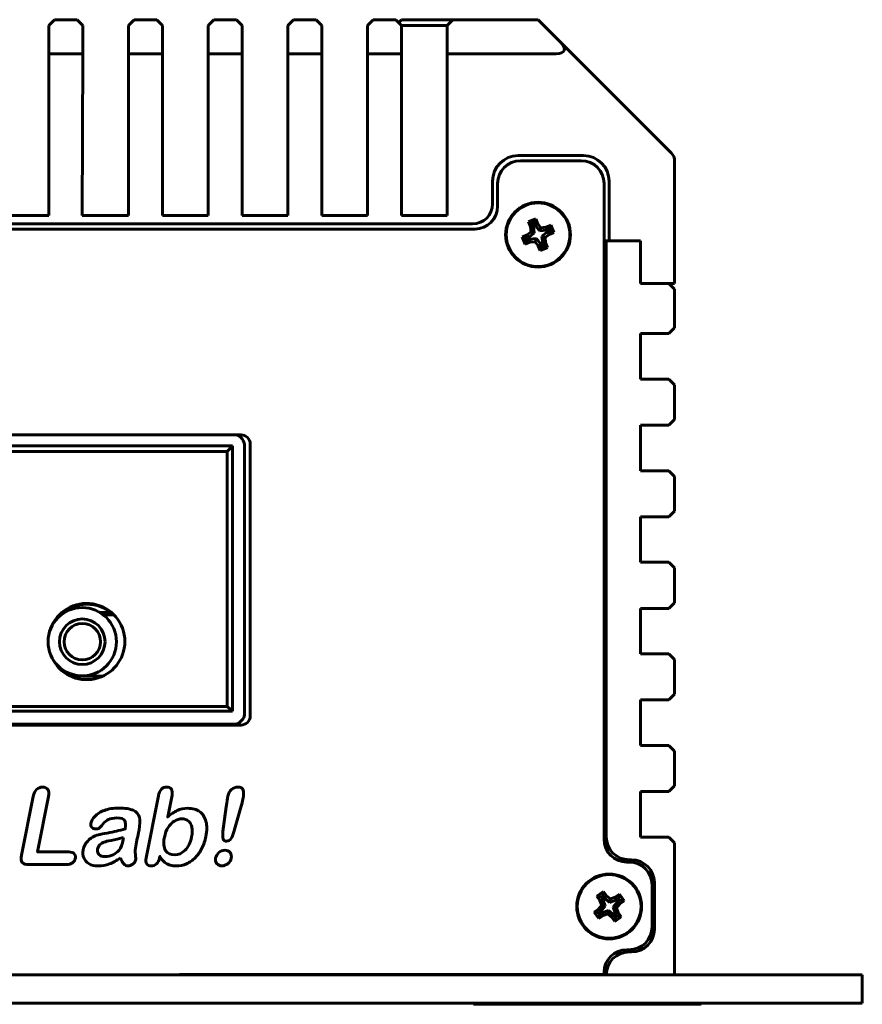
# Model space of a CAD drawing. Header units: millimetres. Extents: x -130 to 140, y -142 to 74.
# Tile 5 of 13: x 66 to 140, y -142 to -55. Entities that reach past the tile are written whole.
import ezdxf

# ---------------------------------------------------------------- set-up
doc = ezdxf.new("R2010")
doc.units = ezdxf.units.MM
doc.linetypes.add('K5LT_BASIC', pattern=[0])

msp = doc.modelspace()

# ---------------------------------------------------------------- linework, layer by layer
at = {"color": 150, "linetype": 'K5LT_BASIC', "lineweight": 60, "true_color": 0x0080ff}
for p, q in [((69.294, -55.068), (68.794, -55.568)), ((69.294, -55.068), (71.29, -55.068)), ((71.787, -55.568), (71.29, -55.068)), ((76.294, -55.068), (75.794, -55.568)), ((76.294, -55.068), (78.294, -55.068)), ((78.794, -55.568), (78.294, -55.068)), ((83.294, -55.068), (82.794, -55.568)), ((83.294, -55.068), (85.294, -55.068)), ((85.794, -55.568), (85.294, -55.068)), ((90.294, -55.068), (89.794, -55.568)), ((90.294, -55.068), (92.294, -55.068)), ((92.794, -55.568), (92.294, -55.068)), ((97.294, -55.068), (96.794, -55.568)), ((97.294, -55.068), (99.294, -55.068)), ((99.794, -55.568), (99.294, -55.068)), ((99.794, -55.068), (99.544, -55.318)), ((99.794, -55.068), (102.887, -55.068)), ((102.887, -55.068), (104.294, -55.068)), ((104.294, -55.068), (103.794, -55.568)), ((104.294, -55.068), (111.794, -55.068)), ((111.794, -55.068), (113.794, -57.068)), ((68.794, -58.068), (68.794, -55.568)), ((71.787, -55.568), (71.78, -58.068)), ((75.794, -58.068), (75.794, -55.568)), ((78.794, -55.568), (78.794, -58.068)), ((82.794, -58.068), (82.794, -55.568)), ((85.794, -55.568), (85.794, -58.068)), ((89.794, -58.068), (89.794, -55.568)), ((92.794, -55.568), (92.794, -58.068)), ((96.794, -58.068), (96.794, -55.568)), ((99.794, -55.568), (99.794, -58.068)), ((99.794, -55.568), (102.669, -55.568)), ((102.669, -55.568), (103.794, -55.568)), ((103.794, -58.068), (103.794, -55.568)), ((123.501, -66.775), (113.794, -57.068)), ((68.794, -72.268), (68.794, -58.068)), ((68.794, -58.068), (71.78, -58.068)), ((71.78, -58.068), (71.739, -72.268)), ((75.794, -72.268), (75.794, -58.068)), ((75.794, -58.068), (78.794, -58.068)), ((78.794, -58.068), (78.794, -72.268)), ((82.794, -72.268), (82.794, -58.068)), ((82.794, -58.068), (85.794, -58.068)), ((85.794, -58.068), (85.794, -72.268)), ((89.794, -72.268), (89.794, -58.068)), ((89.794, -58.068), (92.794, -58.068)), ((92.794, -58.068), (92.794, -72.268)), ((96.794, -72.268), (96.794, -58.068)), ((96.794, -58.068), (99.794, -58.068)), ((99.794, -72.268), (99.794, -58.068)), ((103.794, -72.268), (103.794, -58.068)), ((103.794, -58.068), (113.379, -58.068)), ((110.044, -67.018), (115.794, -67.018)), ((115.594, -67.468), (110.244, -67.468)), ((123.794, -67.482), (123.794, -78.268)), ((107.794, -71.268), (107.794, -69.268)), ((108.244, -69.468), (108.244, -71.468)), ((117.594, -127.116), (117.594, -69.468)), ((118.044, -69.268), (118.044, -74.518)), ((64.794, -72.268), (68.794, -72.268)), ((71.739, -72.268), (75.794, -72.268)), ((78.794, -72.268), (82.794, -72.268)), ((85.794, -72.268), (89.794, -72.268)), ((92.794, -72.268), (96.794, -72.268)), ((99.794, -72.268), (103.794, -72.268)), ((111.602, -72.581), (110.955, -72.847)), ((111.458, -72.927), (111.602, -72.581)), ((111.775, -73.003), (111.602, -72.581)), ((106.244, -73.468), (10.892, -73.468)), ((11.342, -73.018), (106.044, -73.018)), ((110.955, -72.847), (111.128, -73.269)), ((111.3, -72.992), (110.955, -72.847)), ((111.386, -73.202), (111.128, -73.269)), ((111.128, -73.269), (111.178, -73.711)), ((111.458, -72.927), (111.3, -72.992)), ((111.3, -72.992), (111.386, -73.202)), ((111.386, -73.202), (111.458, -73.828)), ((111.545, -73.137), (111.458, -72.927)), ((111.545, -73.137), (111.775, -73.003)), ((111.934, -73.633), (111.545, -73.137)), ((112.05, -73.353), (111.775, -73.003)), ((111.934, -73.633), (112.05, -73.353)), ((112.559, -73.561), (111.934, -73.633)), ((112.493, -73.303), (112.05, -73.353)), ((112.914, -73.129), (112.493, -73.303)), ((112.559, -73.561), (112.493, -73.303)), ((112.77, -73.475), (112.559, -73.561)), ((112.77, -73.475), (112.914, -73.129)), ((112.835, -73.633), (112.77, -73.475)), ((113.18, -73.777), (112.914, -73.129)), ((110.828, -73.986), (110.407, -74.16)), ((110.407, -74.16), (110.673, -74.807)), ((110.752, -74.304), (110.407, -74.16)), ((110.963, -74.217), (110.752, -74.304)), ((110.752, -74.304), (110.817, -74.462)), ((110.817, -74.462), (111.028, -74.375)), ((111.178, -73.711), (110.828, -73.986)), ((110.963, -74.217), (110.828, -73.986)), ((111.458, -73.828), (110.963, -74.217)), ((111.028, -74.375), (111.653, -74.304)), ((111.028, -74.375), (111.094, -74.634)), ((111.458, -73.828), (111.178, -73.711)), ((111.653, -74.304), (111.537, -74.583)), ((111.653, -74.304), (112.042, -74.799)), ((112.129, -74.108), (112.624, -73.719)), ((112.129, -74.108), (112.409, -74.225)), ((112.201, -74.734), (112.129, -74.108)), ((112.409, -74.225), (112.759, -73.95)), ((112.459, -74.668), (112.409, -74.225)), ((112.624, -73.719), (112.835, -73.633)), ((112.624, -73.719), (112.759, -73.95)), ((112.759, -73.95), (113.18, -73.777)), ((112.835, -73.633), (113.18, -73.777)), ((110.817, -74.462), (110.673, -74.807)), ((110.673, -74.807), (111.094, -74.634)), ((111.094, -74.634), (111.537, -74.583)), ((111.537, -74.583), (111.812, -74.934)), ((112.042, -74.799), (111.812, -74.934)), ((111.812, -74.934), (111.985, -75.355)), ((112.129, -75.01), (111.985, -75.355)), ((111.985, -75.355), (112.632, -75.089)), ((112.042, -74.799), (112.129, -75.01)), ((112.129, -75.01), (112.287, -74.945)), ((112.201, -74.734), (112.459, -74.668)), ((112.287, -74.945), (112.201, -74.734)), ((112.287, -74.945), (112.632, -75.089)), ((112.632, -75.089), (112.459, -74.668)), ((117.594, -74.518), (117.794, -74.518)), ((117.794, -126.916), (117.794, -74.518)), ((117.794, -74.518), (120.794, -74.518)), ((118.044, -74.518), (120.794, -74.518)), ((120.794, -74.518), (120.794, -78.268)), ((120.794, -74.518), (120.794, -78.268)), ((122.794, -78.268), (120.794, -78.268)), ((120.794, -78.268), (123.294, -78.268)), ((123.794, -78.268), (123.294, -78.268)), ((123.794, -78.768), (123.294, -78.268)), ((123.794, -78.768), (123.794, -82.161)), ((123.294, -82.661), (123.794, -82.161)), ((123.294, -82.661), (120.794, -82.661)), ((120.794, -82.661), (120.794, -86.661)), ((120.794, -86.661), (123.294, -86.661)), ((123.794, -87.161), (123.294, -86.661)), ((123.794, -87.161), (123.794, -90.213)), ((120.794, -90.713), (120.794, -94.713)), ((123.294, -90.713), (120.794, -90.713)), ((123.294, -90.713), (123.794, -90.213)), ((85.694, -91.57), (-71.706, -91.57)), ((-70.917, -92.539), (84.926, -92.539)), ((84.478, -93.038), (84.926, -92.539)), ((84.926, -92.539), (84.926, -115.849)), ((86.004, -116.008), (86.004, -92.537)), ((86.494, -116.27), (86.494, -92.37)), ((-70.469, -93.038), (84.478, -93.038)), ((84.478, -93.038), (84.478, -115.455)), ((120.794, -94.713), (123.294, -94.713)), ((123.794, -95.213), (123.294, -94.713)), ((123.794, -95.213), (123.794, -98.263)), ((123.294, -98.763), (123.794, -98.263)), ((120.794, -98.763), (120.794, -102.763)), ((123.294, -98.763), (120.794, -98.763)), ((120.794, -102.763), (123.294, -102.763)), ((123.794, -103.263), (123.294, -102.763)), ((123.794, -103.263), (123.794, -106.315)), ((123.294, -106.815), (123.794, -106.315)), ((69.858, -107.323), (69.967, -107.323)), ((70.04, -107.168), (70.203, -107.168)), ((73.264, -107.168), (74.202, -107.168)), ((73.5, -107.323), (74.384, -107.323)), ((123.294, -106.815), (120.794, -106.815)), ((120.794, -106.815), (120.794, -110.815)), ((69.804, -107.373), (69.901, -107.373)), ((73.566, -107.373), (74.438, -107.373)), ((120.794, -110.815), (123.294, -110.815)), ((123.794, -111.315), (123.294, -110.815)), ((123.794, -111.315), (123.794, -114.365)), ((70.7, -112.768), (73.542, -112.768)), ((72.934, -112.984), (72.934, -112.768)), ((120.794, -114.865), (120.794, -118.865)), ((123.294, -114.865), (120.794, -114.865)), ((123.294, -114.865), (123.794, -114.365)), ((84.926, -115.849), (-70.917, -115.849)), ((84.478, -115.455), (-70.469, -115.455)), ((84.478, -115.455), (84.926, -115.849)), ((-71.706, -117.07), (85.694, -117.07)), ((-70.997, -117.005), (85.006, -117.005)), ((120.794, -118.865), (123.294, -118.865)), ((123.794, -119.365), (123.294, -118.865)), ((123.794, -119.365), (123.794, -122.416)), ((123.294, -122.916), (123.794, -122.416)), ((120.794, -122.916), (120.794, -126.916)), ((123.294, -122.916), (120.794, -122.916)), ((120.794, -126.916), (123.294, -126.916)), ((123.794, -127.416), (123.294, -126.916)), ((123.794, -127.416), (123.794, -139.018)), ((120.017, -128.916), (119.794, -128.916)), ((119.817, -129.116), (119.594, -129.116)), ((121.817, -134.818), (121.817, -131.116)), ((122.017, -135.018), (122.017, -130.916)), ((117.547, -131.709), (116.975, -132.113)), ((117.344, -132.177), (116.975, -132.113)), ((116.975, -132.113), (117.238, -132.485)), ((117.476, -132.363), (117.238, -132.485)), ((117.484, -132.078), (117.344, -132.177)), ((117.344, -132.177), (117.476, -132.363)), ((117.476, -132.363), (117.685, -132.957)), ((117.484, -132.078), (117.547, -131.709)), ((117.615, -132.264), (117.484, -132.078)), ((117.81, -132.081), (117.547, -131.709)), ((117.615, -132.264), (117.81, -132.081)), ((118.105, -132.66), (117.615, -132.264)), ((118.156, -132.361), (117.81, -132.081)), ((118.105, -132.66), (118.156, -132.361)), ((118.576, -132.213), (118.156, -132.361)), ((118.949, -131.95), (118.576, -132.213)), ((118.699, -132.45), (118.576, -132.213)), ((118.885, -132.319), (118.699, -132.45)), ((118.885, -132.319), (118.949, -131.95)), ((118.984, -132.458), (118.885, -132.319)), ((119.353, -132.522), (118.949, -131.95)), ((117.107, -133.252), (116.735, -133.515)), ((117.386, -132.905), (117.107, -133.252)), ((117.289, -133.447), (117.107, -133.252)), ((117.238, -132.485), (117.386, -132.905)), ((117.685, -132.957), (117.289, -133.447)), ((117.685, -132.957), (117.386, -132.905)), ((118.699, -132.45), (118.105, -132.66)), ((118.402, -133.08), (118.798, -132.59)), ((118.611, -133.674), (118.402, -133.08)), ((118.402, -133.08), (118.701, -133.131)), ((118.701, -133.131), (118.98, -132.785)), ((118.849, -133.551), (118.701, -133.131)), ((118.798, -132.59), (118.984, -132.458)), ((118.798, -132.59), (118.98, -132.785)), ((118.98, -132.785), (119.353, -132.522)), ((118.984, -132.458), (119.353, -132.522)), ((116.735, -133.515), (117.139, -134.086)), ((117.103, -133.578), (116.735, -133.515)), ((117.289, -133.447), (117.103, -133.578)), ((117.103, -133.578), (117.202, -133.718)), ((117.202, -133.718), (117.139, -134.086)), ((117.139, -134.086), (117.511, -133.823)), ((117.202, -133.718), (117.388, -133.586)), ((117.388, -133.586), (117.982, -133.377)), ((117.388, -133.586), (117.511, -133.823)), ((117.511, -133.823), (117.931, -133.675)), ((117.982, -133.377), (117.931, -133.675)), ((117.931, -133.675), (118.277, -133.955)), ((117.982, -133.377), (118.472, -133.772)), ((118.472, -133.772), (118.277, -133.955)), ((118.277, -133.955), (118.54, -134.327)), ((118.472, -133.772), (118.603, -133.959)), ((118.54, -134.327), (119.112, -133.923)), ((118.603, -133.959), (118.54, -134.327)), ((118.603, -133.959), (118.743, -133.86)), ((118.611, -133.674), (118.849, -133.551)), ((118.743, -133.86), (118.611, -133.674)), ((118.743, -133.86), (119.112, -133.923)), ((119.112, -133.923), (118.849, -133.551)), ((119.593, -136.818), (119.817, -136.818)), ((119.794, -137.018), (120.017, -137.018)), ((-119.706, -139.018), (130.294, -139.018)), ((80.294, -139.01), (117.594, -139.01)), ((80.294, -139.018), (80.294, -139.01)), ((114.794, -139.01), (114.794, -139.018)), ((117.594, -139.01), (117.594, -138.77)), ((130.294, -139.018), (140.294, -139.018)), ((140.294, -141.518), (140.294, -139.018)), ((-119.706, -141.518), (130.294, -141.518)), ((106.119, -141.518), (106.119, -141.618)), ((107.119, -141.618), (106.119, -141.618)), ((125.119, -141.618), (107.119, -141.618)), ((107.159, -141.618), (107.159, -141.619)), ((110.085, -141.619), (107.159, -141.619)), ((110.085, -141.618), (110.085, -141.619)), ((110.151, -141.618), (110.151, -141.619)), ((112.418, -141.619), (110.151, -141.619)), ((112.418, -141.618), (112.418, -141.619)), ((112.608, -141.618), (112.608, -141.619)), ((112.928, -141.619), (112.608, -141.619)), ((112.928, -141.618), (112.928, -141.619)), ((114.916, -141.619), (112.928, -141.619)), ((114.916, -141.618), (114.916, -141.619)), ((115.233, -141.618), (115.233, -141.619)), ((115.234, -141.619), (115.233, -141.619)), ((116.324, -141.619), (115.234, -141.619)), ((116.324, -141.618), (116.324, -141.619)), ((116.444, -141.618), (116.444, -141.619)), ((116.603, -141.619), (116.444, -141.619)), ((117.565, -141.619), (116.603, -141.619)), ((117.565, -141.618), (117.565, -141.619)), ((118.642, -141.619), (117.565, -141.619)), ((118.642, -141.618), (118.642, -141.619)), ((118.937, -141.618), (118.937, -141.619)), ((119.258, -141.619), (118.937, -141.619)), ((119.258, -141.618), (119.258, -141.619)), ((121.246, -141.619), (119.258, -141.619)), ((121.246, -141.618), (121.246, -141.619)), ((121.489, -141.618), (121.489, -141.619)), ((121.489, -141.618), (121.489, -141.619)), ((122.555, -141.619), (121.489, -141.619)), ((121.489, -141.619), (121.489, -141.619)), ((122.555, -141.618), (122.555, -141.619)), ((123.95, -141.619), (122.555, -141.619)), ((123.95, -141.618), (123.95, -141.619)), ((124.299, -141.618), (124.299, -141.619)), ((124.299, -141.619), (124.299, -141.619)), ((124.595, -141.619), (124.299, -141.619)), ((124.595, -141.618), (124.595, -141.619)), ((125.21, -141.619), (124.595, -141.619)), ((126.119, -141.618), (125.119, -141.618)), ((125.435, -141.619), (125.21, -141.619)), ((125.435, -141.618), (125.435, -141.619)), ((126.119, -141.518), (126.119, -141.618)), ((130.294, -141.518), (140.294, -141.518))]:
    msp.add_line(p, q, dxfattribs=at)
for centre, radius in [((111.794, -73.968), 2.85), ((111.794, -73.968), 2.8), ((71.734, -109.748), 3), ((71.734, -109.748), 2), ((71.734, -109.748), 1.6), ((118.044, -133.018), 2.85), ((118.044, -133.018), 2.8)]:
    msp.add_circle(centre, radius, dxfattribs=at)
for centre, radius, start, end in [((110.044, -69.268), 2.25, 90, 180), ((110.244, -69.468), 2, 90, 180), ((115.594, -69.468), 2, 0, 90), ((115.794, -69.268), 2.25, 0, 90), ((122.794, -67.482), 1, 0, 45), ((106.044, -71.268), 1.75, 270, 0), ((106.244, -71.468), 2, 270, 0), ((85.694, -92.37), 0.8, 0, 90), ((85.694, -116.27), 0.8, 270, 0), ((119.594, -127.116), 2, 180, 270), ((119.794, -126.916), 2, 180, 270), ((120.017, -130.916), 2, 0, 90), ((119.817, -131.116), 2, 0, 90), ((119.817, -134.818), 2, 270, 0), ((120.017, -135.018), 2, 270, 0), ((119.593, -138.818), 2, 90, 178.6194), ((119.794, -139.018), 2, 90, 180)]:
    msp.add_arc(centre, radius, start, end, dxfattribs=at)
for centre, major_axis, ratio, start_param, end_param in [((112.379, -57.068), (-1.707, 0.707), 0.414214, 2.356194, 3.926991), ((85.003, -92.54), (-0.853, -0.527), 0.996941, 2.589661, 3.911937), ((72.121, -109.731), (3.357, 0), 0.99863, 0, 2.803634), ((72.121, -109.799), (3.357, 0), 0.99863, 0.809033, 2.332559), ((72.121, -109.731), (3.357, 0), 0.99863, 3.569751, 6.283185), ((85.003, -116.005), (-0.853, 0.527), 0.996941, 2.125467, 3.693524)]:
    msp.add_ellipse(centre, major_axis=major_axis, ratio=ratio, start_param=start_param, end_param=end_param, dxfattribs=at)
for points, knots in [([(68.775, -123.348), (68.775, -123.348), (67.809, -128.224), (67.809, -128.224), (70.561, -128.224), (70.561, -128.224), (70.78, -128.224), (70.938, -128.277), (71.033, -128.385), (71.131, -128.491), (71.162, -128.625), (71.13, -128.786), (71.098, -128.951), (71.013, -129.084), (70.878, -129.187), (70.742, -129.288), (70.562, -129.34), (70.34, -129.34), (70.34, -129.34), (67.063, -129.34), (67.063, -129.34), (66.768, -129.34), (66.567, -129.274), (66.464, -129.143), (66.36, -129.012), (66.338, -128.8), (66.396, -128.508), (66.396, -128.508), (67.418, -123.348), (67.418, -123.348), (67.472, -123.075), (67.575, -122.869), (67.726, -122.731), (67.876, -122.594), (68.052, -122.525), (68.253, -122.525), (68.456, -122.525), (68.608, -122.593), (68.807, -122.864), (68.83, -123.071), (68.775, -123.348)], [0, 0, 0, 0, 0.071429, 0.071429, 0.142857, 0.142857, 0.142857, 0.214286, 0.214286, 0.214286, 0.285714, 0.285714, 0.285714, 0.357143, 0.357143, 0.357143, 0.428571, 0.428571, 0.428571, 0.5, 0.5, 0.5, 0.571429, 0.571429, 0.571429, 0.642857, 0.642857, 0.642857, 0.714286, 0.714286, 0.714286, 0.785714, 0.785714, 0.785714, 0.857143, 0.857143, 0.857143, 0.928571, 0.928571, 1, 1, 1, 1]), ([(79.624, -123.238), (79.624, -123.238), (79.246, -125.145), (79.246, -125.145), (79.529, -124.9), (79.806, -124.714), (80.344, -124.455), (80.659, -124.39), (81.018, -124.39), (81.433, -124.39), (81.777, -124.488), (82.05, -124.685), (82.325, -124.881), (82.51, -125.167), (82.608, -125.539), (82.707, -125.912), (82.705, -126.355), (82.604, -126.867), (82.529, -127.245), (82.412, -127.591), (82.254, -127.906), (82.095, -128.221), (81.902, -128.496), (81.674, -128.727), (81.444, -128.959), (81.187, -129.137), (80.901, -129.263), (80.616, -129.39), (80.316, -129.454), (80.003, -129.454), (79.811, -129.454), (79.634, -129.43), (79.473, -129.385), (79.314, -129.34), (79.182, -129.279), (79.077, -129.204), (78.973, -129.131), (78.887, -129.053), (78.818, -128.973), (78.751, -128.895), (78.664, -128.777), (78.558, -128.617), (78.558, -128.617), (78.534, -128.741), (78.534, -128.741), (78.487, -128.975), (78.396, -129.152), (78.26, -129.273), (78.122, -129.393), (77.967, -129.454), (77.793, -129.454), (77.617, -129.454), (77.487, -129.393), (77.407, -129.273), (77.326, -129.152), (77.308, -128.975), (77.354, -128.741), (77.354, -128.741), (78.433, -123.293), (78.433, -123.293), (78.483, -123.04), (78.573, -122.848), (78.7, -122.719), (78.829, -122.589), (78.983, -122.525), (79.166, -122.525), (79.358, -122.525), (79.494, -122.588), (79.572, -122.711), (79.652, -122.834), (79.669, -123.011), (79.624, -123.238)], [0, 0, 0, 0, 0.041667, 0.041667, 0.041667, 0.083333, 0.083333, 0.125, 0.125, 0.125, 0.166667, 0.166667, 0.166667, 0.208333, 0.208333, 0.208333, 0.25, 0.25, 0.25, 0.291667, 0.291667, 0.291667, 0.333333, 0.333333, 0.333333, 0.375, 0.375, 0.375, 0.416667, 0.416667, 0.416667, 0.458333, 0.458333, 0.458333, 0.5, 0.5, 0.5, 0.541667, 0.541667, 0.541667, 0.583333, 0.583333, 0.583333, 0.625, 0.625, 0.625, 0.666667, 0.666667, 0.666667, 0.708333, 0.708333, 0.708333, 0.75, 0.75, 0.75, 0.791667, 0.791667, 0.791667, 0.833333, 0.833333, 0.833333, 0.875, 0.875, 0.875, 0.916667, 0.916667, 0.916667, 0.958333, 0.958333, 0.958333, 1, 1, 1, 1]), ([(84.101, -126.436), (84.101, -126.436), (84.388, -124.248), (84.388, -124.248), (84.446, -123.822), (84.492, -123.516), (84.529, -123.33), (84.579, -123.076), (84.684, -122.88), (84.845, -122.738), (85.005, -122.596), (85.194, -122.525), (85.411, -122.525), (85.673, -122.525), (85.83, -122.616), (85.883, -122.797), (85.936, -122.978), (85.928, -123.24), (85.86, -123.582), (85.82, -123.783), (85.769, -123.986), (85.706, -124.193), (85.706, -124.193), (85.063, -126.446), (85.063, -126.446), (84.99, -126.714), (84.904, -126.92), (84.805, -127.064), (84.707, -127.206), (84.576, -127.277), (84.415, -127.277), (84.25, -127.277), (84.149, -127.209), (84.113, -127.07), (84.076, -126.931), (84.073, -126.72), (84.101, -126.436)], [0, 0, 0, 0, 0.083333, 0.083333, 0.083333, 0.166667, 0.166667, 0.166667, 0.25, 0.25, 0.25, 0.333333, 0.333333, 0.333333, 0.416667, 0.416667, 0.416667, 0.5, 0.5, 0.5, 0.583333, 0.583333, 0.583333, 0.666667, 0.666667, 0.666667, 0.75, 0.75, 0.75, 0.833333, 0.833333, 0.833333, 0.916667, 0.916667, 0.916667, 1, 1, 1, 1]), ([(75.097, -128.75), (74.748, -128.984), (74.421, -129.16), (74.117, -129.277), (73.812, -129.394), (73.483, -129.454), (73.134, -129.454), (72.812, -129.454), (72.544, -129.39), (72.327, -129.263), (72.111, -129.137), (71.957, -128.967), (71.869, -128.75), (71.781, -128.533), (71.762, -128.299), (71.812, -128.046), (71.879, -127.705), (72.045, -127.415), (72.309, -127.173), (72.574, -126.933), (72.902, -126.77), (73.298, -126.689), (73.379, -126.67), (73.584, -126.63), (73.912, -126.566), (74.238, -126.5), (74.518, -126.443), (74.753, -126.39), (74.987, -126.335), (75.243, -126.271), (75.52, -126.195), (75.57, -125.865), (75.552, -125.624), (75.465, -125.471), (75.377, -125.316), (75.151, -125.24), (74.781, -125.24), (74.464, -125.24), (74.217, -125.284), (74.04, -125.373), (73.862, -125.461), (73.699, -125.592), (73.55, -125.77), (73.401, -125.947), (73.297, -126.064), (73.239, -126.12), (73.179, -126.176), (73.072, -126.204), (72.918, -126.204), (72.777, -126.204), (72.665, -126.159), (72.581, -126.068), (72.496, -125.979), (72.469, -125.864), (72.497, -125.724), (72.54, -125.505), (72.659, -125.291), (72.856, -125.084), (73.053, -124.876), (73.328, -124.706), (73.684, -124.572), (74.04, -124.438), (74.462, -124.371), (74.953, -124.371), (75.502, -124.371), (75.92, -124.436), (76.208, -124.566), (76.496, -124.695), (76.677, -124.9), (76.751, -125.181), (76.825, -125.46), (76.817, -125.833), (76.725, -126.296), (76.667, -126.588), (76.616, -126.837), (76.574, -127.04), (76.532, -127.245), (76.486, -127.472), (76.433, -127.722), (76.387, -127.956), (76.377, -128.201), (76.432, -128.709), (76.437, -128.873), (76.423, -128.947), (76.398, -129.074), (76.315, -129.192), (76.174, -129.296), (76.033, -129.401), (75.886, -129.454), (75.734, -129.454), (75.606, -129.454), (75.492, -129.393), (75.391, -129.273), (75.288, -129.152), (75.192, -128.979), (75.097, -128.75)], [0, 0, 0, 0, 0.03125, 0.03125, 0.03125, 0.0625, 0.0625, 0.0625, 0.09375, 0.09375, 0.09375, 0.125, 0.125, 0.125, 0.15625, 0.15625, 0.15625, 0.1875, 0.1875, 0.1875, 0.21875, 0.21875, 0.21875, 0.25, 0.25, 0.25, 0.28125, 0.28125, 0.28125, 0.3125, 0.3125, 0.3125, 0.34375, 0.34375, 0.34375, 0.375, 0.375, 0.375, 0.40625, 0.40625, 0.40625, 0.4375, 0.4375, 0.4375, 0.46875, 0.46875, 0.46875, 0.5, 0.5, 0.5, 0.53125, 0.53125, 0.53125, 0.5625, 0.5625, 0.5625, 0.59375, 0.59375, 0.59375, 0.625, 0.625, 0.625, 0.65625, 0.65625, 0.65625, 0.6875, 0.6875, 0.6875, 0.71875, 0.71875, 0.71875, 0.75, 0.75, 0.75, 0.78125, 0.78125, 0.78125, 0.8125, 0.8125, 0.8125, 0.84375, 0.84375, 0.875, 0.875, 0.875, 0.90625, 0.90625, 0.90625, 0.9375, 0.9375, 0.9375, 0.96875, 0.96875, 0.96875, 1, 1, 1, 1]), ([(78.949, -126.945), (78.85, -127.441), (78.889, -127.823), (79.062, -128.09), (79.237, -128.357), (79.509, -128.489), (79.877, -128.489), (80.192, -128.489), (80.489, -128.354), (80.771, -128.081), (81.051, -127.808), (81.242, -127.418), (81.343, -126.908), (81.408, -126.578), (81.417, -126.296), (81.369, -126.059), (81.323, -125.82), (81.225, -125.636), (81.076, -125.507), (80.929, -125.377), (80.738, -125.313), (80.506, -125.313), (80.269, -125.313), (80.044, -125.377), (79.833, -125.507), (79.621, -125.636), (79.437, -125.825), (79.283, -126.07), (79.127, -126.315), (79.016, -126.606), (78.949, -126.945)], [0, 0, 0, 0, 0.1, 0.1, 0.1, 0.2, 0.2, 0.2, 0.3, 0.3, 0.3, 0.4, 0.4, 0.4, 0.5, 0.5, 0.5, 0.6, 0.6, 0.6, 0.7, 0.7, 0.7, 0.8, 0.8, 0.8, 0.9, 0.9, 0.9, 1, 1, 1, 1]), ([(75.372, -126.945), (75.176, -127.012), (74.895, -127.082), (74.532, -127.157), (74.168, -127.232), (73.915, -127.287), (73.774, -127.323), (73.633, -127.357), (73.492, -127.426), (73.35, -127.528), (73.208, -127.63), (73.119, -127.772), (73.083, -127.954), (73.045, -128.145), (73.085, -128.305), (73.202, -128.438), (73.32, -128.571), (73.494, -128.636), (73.725, -128.636), (73.971, -128.636), (74.21, -128.582), (74.44, -128.474), (74.67, -128.366), (74.851, -128.226), (74.983, -128.056), (75.133, -127.867), (75.25, -127.557), (75.336, -127.123), (75.336, -127.123), (75.372, -126.945), (75.372, -126.945)], [0, 0, 0, 0, 0.1, 0.1, 0.1, 0.2, 0.2, 0.2, 0.3, 0.3, 0.3, 0.4, 0.4, 0.4, 0.5, 0.5, 0.5, 0.6, 0.6, 0.6, 0.7, 0.7, 0.7, 0.8, 0.8, 0.8, 0.9, 0.9, 0.9, 1, 1, 1, 1]), ([(84.012, -129.444), (83.826, -129.444), (83.676, -129.383), (83.561, -129.263), (83.446, -129.143), (83.411, -128.975), (83.454, -128.759), (83.491, -128.569), (83.589, -128.408), (83.748, -128.276), (83.906, -128.143), (84.082, -128.078), (84.275, -128.078), (84.467, -128.078), (84.618, -128.143), (84.727, -128.276), (84.837, -128.408), (84.872, -128.569), (84.834, -128.759), (84.792, -128.971), (84.69, -129.14), (84.529, -129.262), (84.367, -129.383), (84.196, -129.444), (84.012, -129.444)], [0, 0, 0, 0, 0.125, 0.125, 0.125, 0.25, 0.25, 0.25, 0.375, 0.375, 0.375, 0.5, 0.5, 0.5, 0.625, 0.625, 0.625, 0.75, 0.75, 0.75, 0.875, 0.875, 0.875, 1, 1, 1, 1])]:
    msp.add_open_spline(points, degree=3, knots=knots, dxfattribs=at)

doc.saveas('drawing.dxf')
